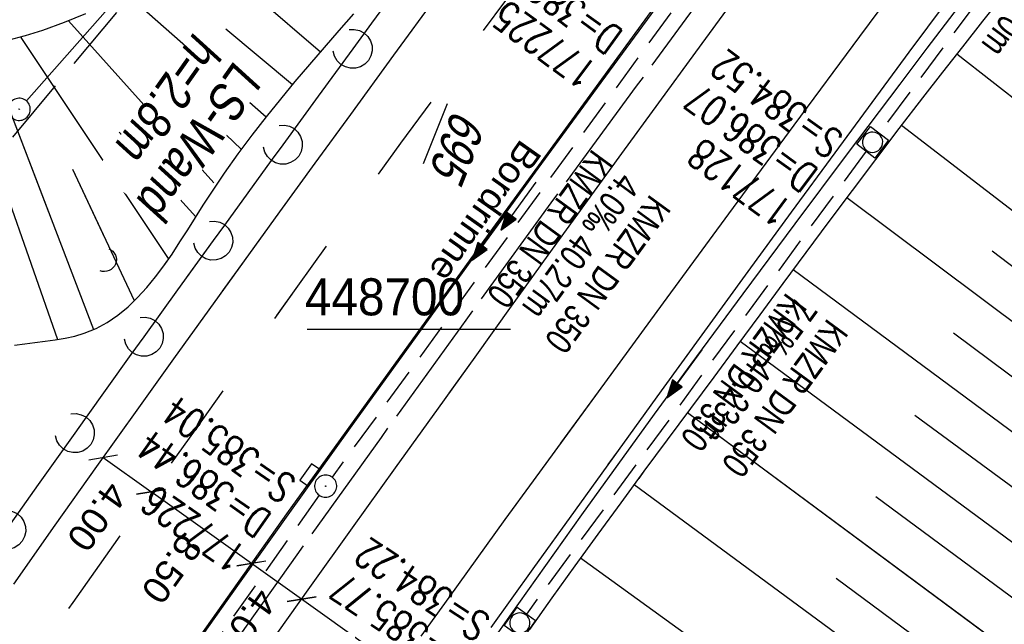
# Model space of a CAD drawing. Extents: x 508366 to 508911, y 448017 to 448810.
# Tile 43 of 46: x 508726 to 508792, y 448680 to 448721. Entities that reach past the tile are written whole.
import ezdxf

# ---------------------------------------------------------------- set-up
doc = ezdxf.new("R2010")
doc.units = 0
doc.header["$LTSCALE"] = 10
doc.header["$MEASUREMENT"] = 0
for name, pattern in [('ACAD_ISO16W100', [73, 15, -6.5, 15, -6.5, 15, -7, 1, -7]), ('ACHSE', [5.5, 4, -0.5, 0.5, -0.5]), ('LT00', [0]), ('LT02', [0.4, 0.2, -0.2]), ('STRICHLINIE2', [0.375, 0.25, -0.125])]:
    doc.linetypes.add(name, pattern=pattern)
doc.layers.get('0').update_dxf_attribs({"linetype": 'LT00'})
for name, color, linetype in [('--EK_FBR', 250, 'LT00'), ('--EK_Halt-Pfeil', 4, 'LT00'), ('--EK_Haltung', 7, 'STRICHLINIE2'), ('--EK_Haltung-Text', 140, 'LT00'), ('--EK_Schacht-Text', 5, 'LT00'), ('--EL_DFK_AB_L', 21, 'LT00'), ('--EL_DFK_AB_P', 7, 'LT00'), ('--EL_Halt-Pfeil', 4, 'LT00'), ('--EL_Haltung', 182, 'STRICHLINIE2'), ('--EL_Haltung-Text', 182, 'LT00'), ('-AX-093', 35, 'ACHSE'), ('BAB-KABEL', 220, 'ACAD_ISO16W100'), ('BEMAßUNG', 255, 'Continuous'), ('DFK_AB_FLNR', 7, 'Continuous'), ('DFK_AB_L', 21, 'LT00'), ('DFK_AB_P', 7, 'LT00'), ('LS-WAND_TEXT', 11, 'Continuous'), ('RINNE_TEXT', 11, 'Continuous'), ('V124_AFBR_BAB', 250, 'LT00'), ('V124_BOESCH', 250, 'LT00'), ('V124_BOSCHUNG', 250, 'LT00'), ('V124_GRABEN', 250, 'LT00'), ('V124_H_BORD', 8, 'LT00'), ('V124_KA_MULD', 182, 'LT00'), ('V124_LAERM', 11, 'LT00'), ('V124_LD_MARK', 250, 'LT00'), ('V124_LG_MARK', 250, 'LT02'), ('V124_RASTER', 250, 'LT00'), ('V125_AFBR_BAB', 250, 'LT00'), ('V125_BOESCH', 250, 'LT00'), ('V125_BOSCHUNG', 250, 'LT00'), ('V125_GRABEN', 250, 'LT00'), ('V125_H_BORD', 8, 'LT00'), ('V125_KA_MULD', 182, 'LT00'), ('V125_KA_PRUF', 182, 'LT00'), ('V125_LAERM', 11, 'LT00'), ('V125_LD_MARK', 250, 'LT00'), ('V125_LG_MARK', 250, 'LT02'), ('V125_SINKK', 182, 'LT00'), ('V125_UK_DURCH', 182, 'LT00')]:
    doc.layers.add(name, color=color, linetype=linetype)
doc.styles.add('Arial', font='ARIAL.TTF')
doc.styles.add('Beschrift', font='ARIAL.TTF')
doc.styles.add('Haltungsbeschriftung', font='ARIAL.TTF', dxfattribs={"width": 0.75})
doc.styles.add('schachtbeschriftung', font='romans.shx', dxfattribs={"width": 0.75, "height": 2})
doc.styles.get("Standard").update_dxf_attribs({"font": 'ARIAL.TTF'})

# ---------------------------------------------------------------- blocks, each defined once
blk = doc.blocks.new('SYMB0003')
at = {"color": 0, "linetype": 'ByBlock'}
for p, q in [((-0.015712, 0), (0.010166, 0.012015)), ((0, -0.021257), (-0.015712, 0)), ((0.010166, 0.012015), (0, -0.021257))]:
    blk.add_line(p, q, dxfattribs=at)
for points in [[(-0.031395, 0.499013), (-0.093691, 0.491144), (-0.154509, 0.475528), (-0.21289, 0.452414), (-0.267913, 0.422164), (-0.318712, 0.385257), (-0.364484, 0.342274), (-0.404509, 0.293893), (-0.438154, 0.240877), (-0.464888, 0.184062), (-0.484292, 0.124345), (-0.496058, 0.062667), (-0.5, 0)], [(0.5, 0), (0.496057, 0.062667), (0.484292, 0.124345), (0.464888, 0.184062), (0.438153, 0.240877), (0.404509, 0.293893), (0.364484, 0.342274), (0.318712, 0.385257), (0.267913, 0.422164), (0.21289, 0.452414), (0.154509, 0.475528), (0.093691, 0.491144), (0.031395, 0.499013), (-0.031395, 0.499013)], [(-0.5, 0), (-0.496058, -0.062667), (-0.484292, -0.124345), (-0.464888, -0.184062), (-0.438154, -0.240877), (-0.404509, -0.293893), (-0.364485, -0.342274), (-0.318712, -0.385257), (-0.267914, -0.422164), (-0.21289, -0.452414), (-0.154509, -0.475529), (-0.093691, -0.491144), (-0.031395, -0.499014), (0.031395, -0.499014)], [(0.031395, -0.499014), (0.093691, -0.491144), (0.154509, -0.475529), (0.21289, -0.452414), (0.267914, -0.422164), (0.318712, -0.385257), (0.364485, -0.342274), (0.404509, -0.293893), (0.438154, -0.240877), (0.464889, -0.184062), (0.484292, -0.124345), (0.496058, -0.062667), (0.5, 0)]]:
    blk.add_lwpolyline(points, dxfattribs=at)
blk = doc.blocks.new('SYMB7122')
at = {"color": 0, "linetype": 'ByBlock'}
for points in [[(-0.109975, -0.002365), (-0.106745, 0.026562), (-0.096041, 0.053629), (-0.078613, 0.076941), (-0.055681, 0.094866), (-0.028851, 0.106149), (0, 0.11)], [(0, 0.11), (0.028851, 0.106149), (0.055681, 0.094866), (0.078613, 0.076941), (0.096041, 0.053629), (0.106745, 0.026562), (0.109975, -0.002365)], [(-0.075234, -0.080249), (-0.093647, -0.057708), (-0.105504, -0.031126), (-0.109975, -0.002365)], [(0.109975, -0.002365), (0.105504, -0.031126), (0.093647, -0.057708), (0.075234, -0.080249)]]:
    blk.add_lwpolyline(points, dxfattribs=at)
blk = doc.blocks.new('SYMB1107')
at = {"color": 0, "linetype": 'ByBlock'}
for points in [[(-0.2, 0), (-0.196157, 0.039018), (-0.184776, 0.076537), (-0.166294, 0.111114), (-0.141421, 0.141421), (-0.111114, 0.166294), (-0.076537, 0.184776), (-0.039018, 0.196157), (0, 0.2)], [(0, 0.2), (0.039018, 0.196157), (0.076537, 0.184776), (0.111114, 0.166294), (0.141421, 0.141421), (0.166294, 0.111114), (0.184776, 0.076537), (0.196157, 0.039018), (0.2, 0)]]:
    blk.add_lwpolyline(points, dxfattribs=at)
blk = doc.blocks.new('SYMB0652')
at = {"color": 0, "linetype": 'ByBlock'}
blk.add_lwpolyline([(-0.15, -0.075), (0.15, -0.075), (0.15, 0.075), (-0.15, 0.075), (-0.15, -0.075)], dxfattribs=at)
blk = doc.blocks.new('SYMB1210')
at = {"color": 0, "linetype": 'ByBlock'}
blk.add_line((0.018815, -0.179014), (0.055623, -0.17119), dxfattribs=at)
for points in [[(-0.2, -0.2), (-0.2, 0.2), (0.2, 0.2), (0.2, -0.2), (-0.2, -0.2)], [(0.018815, 0.179014), (-0.018815, 0.179014), (-0.055623, 0.17119), (-0.09, 0.155885), (-0.120444, 0.133766), (-0.145623, 0.105801), (-0.164438, 0.073213), (-0.176067, 0.037424), (-0.18, 0)], [(0.18, 0), (0.176067, 0.037424), (0.164438, 0.073213), (0.145623, 0.105801), (0.120444, 0.133766), (0.09, 0.155885), (0.055623, 0.17119), (0.018815, 0.179014)], [(-0.18, 0), (-0.176067, -0.037424), (-0.164438, -0.073213), (-0.145623, -0.105801), (-0.120444, -0.133766), (-0.09, -0.155885), (-0.055623, -0.17119), (-0.018815, -0.179014), (0.018815, -0.179014)], [(0.055623, -0.17119), (0.09, -0.155885), (0.120444, -0.133766), (0.145623, -0.105801), (0.164438, -0.073213), (0.176067, -0.037424), (0.18, 0)]]:
    blk.add_lwpolyline(points, dxfattribs=at)
blk = doc.blocks.new('_Oblique')
at = {"color": 0, "linetype": 'ByBlock', "lineweight": -2}
blk.add_line((-0.5, -0.5), (0.5, 0.5), dxfattribs=at)
blk = doc.blocks.new('SYMB0070')
at = {"color": 0, "linetype": 'ByBlock'}
for p, q in [((-0.5, 0), (0.2, 0)), ((0.5, 0), (0.2, 0.1)), ((0.2, 0.1), (0.2, 0)), ((0.468, 0), (0.21, 0.086)), ((0.21, 0.086), (0.21, -0.086)), ((0.21, -0.086), (0.468, 0)), ((0.22, -0.072), (0.437, 0)), ((0.23, -0.058), (0.405, 0)), ((0.24, -0.045), (0.374, 0)), ((0.342, 0), (0.25, 0.031)), ((0.25, 0.031), (0.25, -0.031)), ((0.25, -0.031), (0.342, 0)), ((0.26, -0.017), (0.31, 0)), ((0.27, -0.003), (0.279, 0))]:
    blk.add_line(p, q, dxfattribs=at)
for points in [[(0.2, 0), (0.2, -0.1), (0.5, 0)], [(0.437, 0), (0.22, 0.072), (0.22, -0.072)], [(0.405, 0), (0.23, 0.058), (0.23, -0.058)], [(0.374, 0), (0.24, 0.045), (0.24, -0.045)], [(0.31, 0), (0.26, 0.017), (0.26, -0.017)], [(0.279, 0), (0.27, 0.003), (0.27, -0.003)]]:
    blk.add_lwpolyline(points, dxfattribs=at)

msp = doc.modelspace()

# ---------------------------------------------------------------- linework, layer by layer
at = {"layer": '--EK_FBR', "color": 2}
for points in [[(508739.258, 448702.575), (508740.735, 448704.619), (508743.125, 448707.917), (508745.519, 448711.211), (508747.916, 448714.503), (508750.822, 448718.487), (508753.73, 448722.47), (508756.639, 448726.451), (508759.548, 448730.433), (508762.457, 448734.415), (508764.485, 448737.192), (508766.513, 448739.969), (508768.544, 448742.744), (508770.579, 448745.515), (508772.62, 448748.283), (508774.667, 448751.044), (508776.724, 448753.799), (508777.971, 448755.458)], [(508789.824, 448750.717), (508786.067, 448745.698), (508771.843, 448726.472), (508757.47, 448706.792), (508743.579, 448687.553), (508729.456, 448667.609), (508715.295, 448647.154), (508700.427, 448624.898), (508687.452, 448604.877), (508674.014, 448583.308), (508661.318, 448562.04), (508649.445, 448541.184), (508637.956, 448519.937), (508626.469, 448497.705), (508616.197, 448476.875)], [(508725.16, 448682.804), (508727.963, 448686.777), (508730.775, 448690.744), (508733.598, 448694.703), (508735.97, 448698.013), (508738.349, 448701.318), (508740.735, 448704.619), (508743.125, 448707.917), (508745.519, 448711.211), (508747.916, 448714.503), (508750.822, 448718.487), (508753.73, 448722.47), (508756.639, 448726.451), (508759.548, 448730.433), (508762.457, 448734.415), (508764.485, 448737.192), (508766.513, 448739.969), (508768.544, 448742.744), (508770.579, 448745.515), (508772.62, 448748.283), (508774.667, 448751.044)], [(508789.824, 448750.717), (508786.067, 448745.698), (508771.843, 448726.472), (508757.47, 448706.792), (508750.706, 448697.423)], [(508742.26, 448678.533), (508745.148, 448682.574), (508748.04, 448686.612), (508750.934, 448690.649), (508753.829, 448694.684), (508756.298, 448698.123), (508758.769, 448701.561), (508761.243, 448704.996), (508763.722, 448708.429), (508766.206, 448711.857), (508768.696, 448715.28), (508771.195, 448718.698), (508773.718, 448722.131), (508776.25, 448725.558), (508778.788, 448728.979), (508781.332, 448732.397), (508783.881, 448735.811), (508786.434, 448739.222), (508788.989, 448742.631), (508793.584, 448748.755)], [(508754.553, 448695.692), (508756.298, 448698.123), (508758.769, 448701.561), (508761.243, 448704.996), (508763.722, 448708.429), (508766.206, 448711.857), (508768.696, 448715.28), (508771.195, 448718.698), (508773.718, 448722.131), (508776.25, 448725.558), (508778.788, 448728.979), (508781.332, 448732.397), (508783.881, 448735.81), (508786.434, 448739.222), (508788.989, 448742.631), (508793.584, 448748.755), (508793.849, 448749.107)]]:
    msp.add_lwpolyline(points, dxfattribs=at)
at = {"layer": '--EK_FBR'}
for points in [[(508804.935, 448744.672), (508804.287, 448743.801), (508801.236, 448739.697), (508798.183, 448735.594), (508795.664, 448732.213), (508793.143, 448728.833), (508790.623, 448725.453), (508788.105, 448722.071), (508785.59, 448718.687), (508783.081, 448715.299), (508780.577, 448711.907), (508777.636, 448707.903), (508774.705, 448703.891), (508771.783, 448699.874), (508768.867, 448695.851), (508765.958, 448691.824), (508765.269, 448690.87)], [(508793.143, 448728.833), (508790.623, 448725.453), (508788.105, 448722.071), (508785.59, 448718.687), (508783.081, 448715.299), (508780.577, 448711.907), (508777.636, 448707.903), (508774.705, 448703.891), (508771.783, 448699.874), (508768.867, 448695.851), (508765.958, 448691.824), (508763.053, 448687.794), (508760.21, 448683.841), (508757.373, 448679.885)]]:
    msp.add_lwpolyline(points, dxfattribs=at)
at = {"layer": '--EK_Haltung'}
for p, q in [((508805.783, 448743.07), (508783.583, 448713.22)), ((508769.509, 448721.347), (508746.656, 448690.025)), ((508782.692, 448712.015), (508759.771, 448680.792)), ((508745.781, 448688.806), (508723.703, 448657.611))]:
    msp.add_line(p, q, dxfattribs=at)
at = {"layer": '--EL_Haltung'}
for p, q in [((508805.783, 448743.07), (508783.583, 448713.22)), ((508769.509, 448721.347), (508746.656, 448690.025)), ((508782.692, 448712.015), (508759.771, 448680.792)), ((508745.781, 448688.806), (508723.703, 448657.611))]:
    msp.add_line(p, q, dxfattribs=at)
at = {"layer": '-AX-093', "ltscale": 0.2}
msp.add_lwpolyline([(508791.966, 448749.86), (508790.428, 448747.798), (508784.597, 448739.965), (508778.778, 448732.122), (508772.974, 448724.269), (508767.187, 448716.403), (508761.42, 448708.523), (508755.674, 448700.627), (508749.954, 448692.712), (508744.261, 448684.779), (508738.597, 448676.823), (508732.966, 448668.846), (508727.369, 448660.843), (508721.81, 448652.815), (508716.291, 448644.758), (508710.815, 448636.673), (508705.385, 448628.557), (508700.002, 448620.409)], dxfattribs=at)
at = {"layer": 'BAB-KABEL', "ltscale": 0.03, "flags": 128}
msp.add_lwpolyline([(508761.637, 448761.991), (508761.413, 448761.665), (508751.074, 448746.056), (508734.064, 448723.741), (508723.724, 448711.345), (508718.212, 448704.459), (508713.613, 448696.376), (508686.717, 448654.757), (508671.534, 448637.703), (508644.305, 448608.039), (508629.576, 448591.601), (508628.23, 448590.167), (508627.243, 448588.193), (508626.505, 448585.996), (508630.756, 448580.349), (508635.557, 448574.979), (508645.734, 448563.785), (508632.922, 448541.342), (508625.71, 448528.169), (508618.608, 448514.09), (508612.89, 448501.411), (508605.911, 448486.638), (508596.525, 448468.082), (508590.352, 448454.717), (508583.484, 448438.345), (508575.927, 448420.369), (508569.566, 448404.62), (508561.374, 448379.926), (508559.189, 448373.378), (508539.254, 448373.924), (508535.422, 448332.257), (508534.583, 448325.665), (508534.174, 448323.891), (508530.897, 448314.887), (508523.651, 448292.891), (508510.802, 448255.585), (508499.723, 448218.809), (508491.79, 448185.85), (508486.047, 448161.381), (508483.035, 448139.227), (508479.751, 448113.403), (508481.527, 448103.17), (508480.164, 448094.262), (508478.935, 448090.579), (508477.433, 448087.401), (508476.34, 448080.034), (508476.228, 448079.151)], dxfattribs=at)
at = {"layer": 'BEMAßUNG'}
for p, q in [((508734.428, 448689.035), (508731.199, 448691.337)), ((508741.206, 448684.207), (508734.43, 448689.038)), ((508744.59, 448681.791), (508741.204, 448684.205)), ((508751.11, 448677.143), (508744.59, 448681.791))]:
    msp.add_line(p, q, dxfattribs=at)
at = {"layer": 'DFK_AB_L'}
msp.add_line((508726.027, 448715.403), (508738.114, 448729.098), dxfattribs=at)
at = {"layer": 'V124_AFBR_BAB', "color": 2}
msp.add_lwpolyline([(508739.258, 448702.575), (508740.735, 448704.619), (508743.125, 448707.917), (508745.519, 448711.211), (508747.916, 448714.503), (508750.822, 448718.487), (508753.73, 448722.47), (508756.639, 448726.451), (508759.548, 448730.433), (508762.457, 448734.415), (508764.485, 448737.192), (508766.513, 448739.969), (508768.544, 448742.744), (508770.579, 448745.515), (508772.62, 448748.283), (508774.667, 448751.044), (508776.724, 448753.799), (508777.971, 448755.458)], dxfattribs=at)
at = {"layer": 'V124_AFBR_BAB', "color": 0}
for points in [[(508789.824, 448750.717), (508786.067, 448745.698), (508771.843, 448726.472), (508757.47, 448706.792), (508750.706, 448697.423)], [(508754.553, 448695.692), (508756.298, 448698.123), (508758.769, 448701.561), (508761.243, 448704.996), (508763.722, 448708.429), (508766.206, 448711.857), (508768.696, 448715.28), (508771.195, 448718.698), (508773.718, 448722.131), (508776.25, 448725.558), (508778.788, 448728.979), (508781.332, 448732.397), (508783.881, 448735.81), (508786.434, 448739.222), (508788.989, 448742.631), (508793.584, 448748.755), (508793.849, 448749.107)]]:
    msp.add_lwpolyline(points, dxfattribs=at)
at = {"layer": 'V124_AFBR_BAB'}
msp.add_lwpolyline([(508804.935, 448744.672), (508804.287, 448743.801), (508801.236, 448739.697), (508798.183, 448735.594), (508795.664, 448732.213), (508793.143, 448728.833), (508790.623, 448725.453), (508788.105, 448722.071), (508785.59, 448718.687), (508783.081, 448715.299), (508780.577, 448711.907), (508777.636, 448707.903), (508774.705, 448703.891), (508771.783, 448699.874), (508768.867, 448695.851), (508765.958, 448691.824), (508765.269, 448690.87)], dxfattribs=at)
at = {"layer": 'V124_BOESCH'}
for points in [[(508730.018, 448721.289), (508728.575, 448720.688), (508727.105, 448720.161), (508725.932, 448719.8), (508724.744, 448719.481)], [(508735.33, 448704.342), (508735.846, 448705.081), (508736.383, 448705.891), (508736.912, 448706.715), (508737.435, 448707.546), (508737.958, 448708.375), (508738.485, 448709.194), (508739.391, 448710.541), (508740.317, 448711.842), (508741.26, 448713.105), (508742.218, 448714.333), (508743.187, 448715.533), (508744.167, 448716.71), (508745.153, 448717.868), (508746.143, 448719.014), (508747.135, 448720.154), (508748.126, 448721.291)]]:
    msp.add_lwpolyline(points, dxfattribs=at)
at = {"layer": 'V124_BOSCHUNG'}
for p, q in [((508745.871, 448718.7), (508737.637, 448725.789)), ((508742.193, 448714.302), (508732.879, 448722.521)), ((508738.676, 448709.88), (508728.867, 448720.821)), ((508743.986, 448716.495), (508739.488, 448720.238)), ((508725.632, 448719.683), (508735.593, 448704.777)), ((508723.22, 448719.107), (508727.526, 448707.854)), ((508788.831, 448718.589), (508801.865, 448708.333)), ((508740.531, 448712.134), (508735.324, 448717.123)), ((508732.27, 448713.308), (508737.448, 448707.599)), ((508785.094, 448713.778), (508800.003, 448702.303)), ((508729.138, 448710.795), (508731.315, 448706.15)), ((508781.399, 448708.898), (508798.389, 448696.158)), ((508791.207, 448705.292), (508799.178, 448699.247)), ((508777.776, 448704.028), (508796.824, 448689.935)), ((508788.596, 448699.755), (508797.612, 448693.05)), ((508774.203, 448699.192), (508795.145, 448683.736)), ((508770.648, 448694.392), (508791.053, 448679.267)), ((508785.994, 448694.218), (508796.002, 448686.83)), ((508783.345, 448688.714), (508794.264, 448680.639))]:
    msp.add_line(p, q, dxfattribs=at)
at = {"layer": 'V124_GRABEN'}
for points in [[(508765.783, 448690.638), (508765.959, 448690.882), (508768.421, 448694.271), (508770.894, 448697.653), (508774.39, 448702.397), (508777.904, 448707.127), (508781.436, 448711.844), (508784.984, 448716.549), (508786.808, 448718.956), (508788.634, 448721.362), (508790.461, 448723.767), (508792.286, 448726.173), (508794.109, 448728.581), (508795.927, 448730.993), (508797.739, 448733.409), (508799.543, 448735.831), (508801.063, 448737.887), (508802.578, 448739.946), (508804.09, 448742.008), (508805.6, 448744.071)], [(508793.26, 448724.218), (508791.909, 448722.497), (508790.555, 448720.779), (508789.202, 448719.061), (508787.852, 448717.34), (508786.508, 448715.614), (508784.913, 448713.542), (508783.33, 448711.462), (508781.756, 448709.374), (508780.191, 448707.281), (508778.632, 448705.183), (508777.076, 448703.082), (508775.523, 448700.98), (508773.97, 448698.877), (508772.416, 448696.775), (508770.845, 448694.657), (508769.273, 448692.539), (508767.703, 448690.42), (508767.346, 448689.935)]]:
    msp.add_lwpolyline(points, dxfattribs=at)
at = {"layer": 'V124_H_BORD'}
msp.add_lwpolyline([(508750.8, 448697.381), (508752.101, 448699.187), (508756.324, 448705.019), (508760.559, 448710.841), (508764.806, 448716.655), (508769.064, 448722.461), (508773.331, 448728.26), (508777.608, 448734.052), (508781.893, 448739.838), (508786.186, 448745.618), (508789.952, 448750.666)], dxfattribs=at)
at = {"layer": 'V124_LAERM'}
msp.add_line((508738.628, 448705.984), (508736.922, 448703.626), dxfattribs=at)
for points in [[(508752.772, 448725.374), (508749.321, 448720.664), (508748.045, 448718.919)], [(508748.045, 448718.919), (508745.721, 448715.739), (508743.329, 448712.457)], [(508743.329, 448712.457), (508742.548, 448711.386), (508739.383, 448707.028), (508738.628, 448705.984)]]:
    msp.add_lwpolyline(points, dxfattribs=at)
at = {"layer": 'V124_LD_MARK'}
msp.add_lwpolyline([(508801.732, 448745.953), (508800.352, 448744.104), (508795.568, 448737.687), (508791.124, 448731.717), (508786.685, 448725.744), (508782.253, 448719.765), (508777.828, 448713.781), (508773.412, 448707.791), (508769.004, 448701.795), (508764.607, 448695.79), (508762.068, 448692.31)], dxfattribs=at)
at = {"layer": 'V124_LG_MARK', "ltscale": 3, "flags": 128}
msp.add_lwpolyline([(508781.869, 448753.899), (508779.697, 448750.971), (508776.141, 448746.174), (508772.586, 448741.377), (508769.03, 448736.579), (508765.473, 448731.783), (508763.099, 448728.583), (508760.725, 448725.383), (508758.354, 448722.181), (508755.988, 448718.976), (508753.629, 448715.766), (508751.278, 448712.549), (508748.948, 448709.34), (508746.627, 448706.125), (508744.313, 448702.904), (508742.904, 448700.934)], dxfattribs=at)
at = {"layer": 'V124_RASTER'}
msp.add_line((508744.98, 448700), (508758.699, 448700), dxfattribs=at)
at = {"layer": 'V125_AFBR_BAB', "color": 0}
for points in [[(508789.824, 448750.717), (508786.067, 448745.698), (508771.843, 448726.472), (508757.47, 448706.792), (508743.579, 448687.553), (508729.456, 448667.609), (508715.295, 448647.154), (508700.427, 448624.898), (508687.452, 448604.877), (508674.014, 448583.308), (508661.318, 448562.04), (508649.445, 448541.184), (508637.956, 448519.937), (508626.469, 448497.705), (508616.197, 448476.875)], [(508742.26, 448678.533), (508745.148, 448682.574), (508748.04, 448686.612), (508750.934, 448690.649), (508753.829, 448694.684), (508756.298, 448698.123), (508758.769, 448701.561), (508761.243, 448704.996), (508763.722, 448708.429), (508766.206, 448711.857), (508768.696, 448715.28), (508771.195, 448718.698), (508773.718, 448722.131), (508776.25, 448725.558), (508778.788, 448728.979), (508781.332, 448732.397), (508783.881, 448735.811), (508786.434, 448739.222), (508788.989, 448742.631), (508793.584, 448748.755)]]:
    msp.add_lwpolyline(points, dxfattribs=at)
at = {"layer": 'V125_AFBR_BAB', "color": 2}
msp.add_lwpolyline([(508725.16, 448682.804), (508727.963, 448686.777), (508730.775, 448690.744), (508733.598, 448694.703), (508735.97, 448698.013), (508738.349, 448701.318), (508740.735, 448704.619), (508743.125, 448707.917), (508745.519, 448711.211), (508747.916, 448714.503), (508750.822, 448718.487), (508753.73, 448722.47), (508756.639, 448726.451), (508759.548, 448730.433), (508762.457, 448734.415), (508764.485, 448737.192), (508766.513, 448739.969), (508768.544, 448742.744), (508770.579, 448745.515), (508772.62, 448748.283), (508774.667, 448751.044)], dxfattribs=at)
at = {"layer": 'V125_AFBR_BAB'}
msp.add_lwpolyline([(508793.143, 448728.833), (508790.623, 448725.453), (508788.105, 448722.071), (508785.59, 448718.687), (508783.081, 448715.299), (508780.577, 448711.907), (508777.636, 448707.903), (508774.705, 448703.891), (508771.783, 448699.874), (508768.867, 448695.851), (508765.958, 448691.824), (508763.053, 448687.794), (508760.21, 448683.841), (508757.373, 448679.885)], dxfattribs=at)
at = {"layer": 'V125_BOESCH'}
for points in [[(508730.018, 448721.289), (508728.575, 448720.688), (508727.105, 448720.161), (508725.932, 448719.8), (508724.744, 448719.481)], [(508725.225, 448698.927), (508725.905, 448699.024), (508726.592, 448699.11), (508727.278, 448699.194), (508727.958, 448699.288), (508728.628, 448699.402), (508729.28, 448699.546), (508729.91, 448699.73), (508730.718, 448700.057), (508731.479, 448700.469), (508732.197, 448700.959), (508732.877, 448701.518), (508733.523, 448702.139), (508734.138, 448702.814), (508734.728, 448703.534), (508735.295, 448704.293), (508735.846, 448705.081), (508736.383, 448705.891), (508736.912, 448706.715), (508737.435, 448707.546), (508737.958, 448708.375), (508738.485, 448709.194), (508739.391, 448710.54), (508740.317, 448711.842), (508741.26, 448713.105), (508742.218, 448714.333), (508743.187, 448715.533), (508744.167, 448716.71), (508745.153, 448717.868), (508746.143, 448719.014), (508747.135, 448720.154), (508748.126, 448721.291)]]:
    msp.add_lwpolyline(points, dxfattribs=at)
at = {"layer": 'V125_BOSCHUNG'}
for p, q in [((508745.871, 448718.7), (508737.637, 448725.789)), ((508742.193, 448714.302), (508732.879, 448722.521)), ((508738.676, 448709.88), (508728.867, 448720.821)), ((508743.986, 448716.495), (508739.488, 448720.238)), ((508725.632, 448719.683), (508735.593, 448704.777)), ((508723.22, 448719.107), (508730.539, 448699.982)), ((508788.831, 448718.589), (508801.865, 448708.333)), ((508740.531, 448712.134), (508735.324, 448717.123)), ((508732.27, 448713.308), (508737.448, 448707.599)), ((508785.094, 448713.778), (508800.003, 448702.303)), ((508729.138, 448710.795), (508733.286, 448701.94)), ((508728.137, 448699.284), (508724.577, 448709.456)), ((508781.399, 448708.898), (508798.389, 448696.158)), ((508791.207, 448705.292), (508799.178, 448699.247)), ((508777.776, 448704.028), (508796.824, 448689.935)), ((508788.596, 448699.755), (508797.612, 448693.05)), ((508774.203, 448699.192), (508795.145, 448683.736)), ((508770.648, 448694.392), (508793.377, 448677.544)), ((508785.994, 448694.218), (508796.002, 448686.83)), ((508767.052, 448689.538), (508791.66, 448671.403)), ((508783.345, 448688.714), (508794.264, 448680.639)), ((508763.428, 448684.586), (508790.051, 448665.32)), ((508780.679, 448683.222), (508792.506, 448674.472))]:
    msp.add_line(p, q, dxfattribs=at)
at = {"layer": 'V125_GRABEN'}
for points in [[(508756.447, 448677.506), (508758.654, 448680.654), (508761.074, 448684.074), (508763.509, 448687.483), (508765.959, 448690.882), (508768.421, 448694.271), (508770.894, 448697.653), (508774.39, 448702.397), (508777.904, 448707.127), (508781.436, 448711.844), (508784.984, 448716.549), (508786.808, 448718.956), (508788.634, 448721.362), (508790.461, 448723.767), (508792.286, 448726.173)], [(508793.26, 448724.218), (508791.909, 448722.497), (508790.555, 448720.779), (508789.202, 448719.061), (508787.852, 448717.34), (508786.508, 448715.614), (508784.913, 448713.542), (508783.33, 448711.462), (508781.756, 448709.374), (508780.191, 448707.281), (508778.632, 448705.183), (508777.076, 448703.082), (508775.523, 448700.98), (508773.97, 448698.877), (508772.416, 448696.775), (508770.845, 448694.657), (508769.273, 448692.539), (508767.703, 448690.42), (508766.138, 448688.297), (508764.579, 448686.17), (508763.03, 448684.036), (508761.494, 448681.893), (508759.973, 448679.74)]]:
    msp.add_lwpolyline(points, dxfattribs=at)
at = {"layer": 'V125_H_BORD'}
msp.add_lwpolyline([(508700.514, 448624.813), (508704.333, 448630.583), (508708.177, 448636.338), (508712.044, 448642.076), (508715.934, 448647.8), (508719.844, 448653.509), (508723.775, 448659.204), (508727.725, 448664.886), (508731.694, 448670.555), (508735.679, 448676.212), (508739.681, 448681.858), (508743.698, 448687.493), (508747.893, 448693.345), (508752.101, 448699.187), (508756.324, 448705.019), (508760.559, 448710.841), (508764.806, 448716.655), (508769.064, 448722.461), (508773.331, 448728.26), (508777.608, 448734.052), (508781.893, 448739.838), (508786.186, 448745.618), (508789.952, 448750.666)], dxfattribs=at)
at = {"layer": 'V125_LAERM'}
for points in [[(508752.772, 448725.374), (508749.321, 448720.664), (508748.045, 448718.919)], [(508748.045, 448718.919), (508745.721, 448715.739), (508743.329, 448712.457)], [(508743.329, 448712.457), (508742.548, 448711.386), (508739.383, 448707.028), (508738.628, 448705.984)], [(508738.628, 448705.984), (508736.225, 448702.663), (508733.946, 448699.498)], [(508733.946, 448699.498), (508733.078, 448698.292), (508729.941, 448693.913), (508729.287, 448692.994)], [(508729.287, 448692.994), (508726.818, 448689.525), (508724.658, 448686.47)]]:
    msp.add_lwpolyline(points, dxfattribs=at)
at = {"layer": 'V125_LD_MARK'}
msp.add_lwpolyline([(508795.568, 448737.687), (508791.124, 448731.717), (508786.685, 448725.744), (508782.253, 448719.765), (508777.828, 448713.781), (508773.412, 448707.791), (508769.004, 448701.795), (508764.607, 448695.79), (508760.221, 448689.778), (508758.318, 448687.162), (508756.42, 448684.542), (508754.527, 448681.919), (508752.641, 448679.291)], dxfattribs=at)
at = {"layer": 'V125_LG_MARK', "ltscale": 3, "flags": 128}
msp.add_lwpolyline([(508781.869, 448753.899), (508779.697, 448750.971), (508776.141, 448746.174), (508772.586, 448741.377), (508769.03, 448736.579), (508765.473, 448731.783), (508763.099, 448728.584), (508760.725, 448725.383), (508758.354, 448722.181), (508755.988, 448718.976), (508753.629, 448715.766), (508751.278, 448712.549), (508748.948, 448709.34), (508746.627, 448706.125), (508744.313, 448702.904), (508742.006, 448699.679), (508739.703, 448696.45), (508737.403, 448693.219), (508734.646, 448689.339), (508731.893, 448685.457), (508729.146, 448681.571), (508726.407, 448677.679), (508723.676, 448673.781), (508718.627, 448666.515), (508713.614, 448659.223), (508708.64, 448651.905), (508706.258, 448648.372), (508703.883, 448644.834), (508701.513, 448641.292), (508699.146, 448637.748), (508696.782, 448634.203)], dxfattribs=at)

# ---------------------------------------------------------------- block references
at = {"layer": '--EK_Halt-Pfeil', "yscale": 4, "zscale": 4}
for p, xscale, rotation in [((508757.275, 448706.275), 3.999999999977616, 233.8866999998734), ((508770.426, 448696.995), 4.000000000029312, 233.7157700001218)]:
    msp.add_blockref('SYMB0070', p, dxfattribs=dict(at, xscale=xscale, rotation=rotation))
at = {"layer": '--EL_DFK_AB_P', "xscale": 1.500000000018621, "yscale": 1.5, "zscale": 1.5, "rotation": 264.7377099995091}
msp.add_blockref('SYMB0003', (508725.53, 448714.84), dxfattribs=at)
at = {"layer": '--EL_Halt-Pfeil', "yscale": 4, "zscale": 4}
for p, xscale, rotation in [((508759.222, 448708.307), 3.999999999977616, 233.8866999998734), ((508770.426, 448696.995), 4.000000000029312, 233.7157700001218)]:
    msp.add_blockref('SYMB0070', p, dxfattribs=dict(at, xscale=xscale, rotation=rotation))
at = {"layer": 'BEMAßUNG', "xscale": 1.4, "yscale": 1.4, "zscale": 1.4}
for p, rotation in [((508731.199, 448691.337), 144.5148148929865), ((508734.428, 448689.035), 324.5148148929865), ((508734.43, 448689.038), 144.5148148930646), ((508741.204, 448684.205), 144.5148148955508), ((508741.206, 448684.207), 324.5148148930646), ((508744.59, 448681.791), 144.5148148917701), ((508744.59, 448681.791), 324.5148148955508)]:
    msp.add_blockref('_Oblique', p, dxfattribs=dict(at, rotation=rotation))
at = {"layer": 'DFK_AB_P', "xscale": 1.500000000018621, "yscale": 1.5, "zscale": 1.5, "rotation": 264.7377099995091}
msp.add_blockref('SYMB0003', (508725.53, 448714.84), dxfattribs=at)
at = {"layer": 'V124_KA_MULD', "xscale": 3.799999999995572, "yscale": 3.799999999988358, "zscale": 3.8, "rotation": 52.40747028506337}
msp.add_blockref('SYMB1210', (508783.136, 448712.619), dxfattribs=at)
at = {"layer": 'V124_LAERM', "yscale": 12, "zscale": 12}
for p, xscale, rotation in [((508748.045, 448718.919), 11.99999999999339, 233.8379599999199), ((508743.329, 448712.457), 11.99999999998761, 233.9161299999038), ((508738.628, 448705.984), 11.9999999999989, 234.1164100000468)]:
    msp.add_blockref('SYMB7122', p, dxfattribs=dict(at, xscale=xscale, rotation=rotation))
at = {"layer": 'V125_KA_MULD', "yscale": 3.799999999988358, "zscale": 3.8}
for p, xscale, rotation in [((508783.136, 448712.619), 3.799999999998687, 52.40804235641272), ((508759.328, 448680.19), 3.799999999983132, 54.45751537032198)]:
    msp.add_blockref('SYMB1210', p, dxfattribs=dict(at, xscale=xscale, rotation=rotation))
at = {"layer": 'V125_KA_PRUF', "xscale": 1.49999999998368, "yscale": 1.5, "zscale": 1.5, "rotation": 248.1984000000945}
msp.add_blockref('SYMB0003', (508746.214, 448689.418), dxfattribs=at)
at = {"layer": 'V125_LAERM', "yscale": 12, "zscale": 12}
for p, xscale, rotation in [((508748.045, 448718.919), 12.00000000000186, 233.8364600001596), ((508743.329, 448712.457), 12.00000000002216, 233.9161999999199), ((508738.628, 448705.984), 12.00000000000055, 234.1146599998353), ((508733.946, 448699.498), 12.00000000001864, 234.2435799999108), ((508729.287, 448692.994), 12.00000000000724, 234.5539999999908), ((508724.658, 448686.47), 11.99999999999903, 234.7372199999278)]:
    msp.add_blockref('SYMB7122', p, dxfattribs=dict(at, xscale=xscale, rotation=rotation))
at = {"layer": 'V125_SINKK', "xscale": 4.499999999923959, "yscale": 4.5, "zscale": 4.5, "rotation": 54.16984093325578}
msp.add_blockref('SYMB0652', (508745.147, 448690.184), dxfattribs=at)
at = {"layer": 'V125_UK_DURCH', "color": 186, "xscale": 4.00000000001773, "yscale": 4, "zscale": 4, "rotation": 248.1984000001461}
msp.add_blockref('SYMB1107', (508731.29, 448704.696), dxfattribs=at)

# ---------------------------------------------------------------- texts
at = {"layer": '--EK_Haltung-Text', "style": 'Haltungsbeschriftung', "width": 0.75}
for s, rotation, p in [('7.0‰ 38.70m', -126.64047, (508797.169, 448728.324)), ('4.0‰ 40.27m', -126.1133, (508766.073, 448710.682)), ('KMZR DN 350', -126.1133, (508768.142, 448709.173)), ('7.5‰ 40.23m', -126.28423, (508778.052, 448702.312)), ('KMZR DN 350', -126.28423, (508780.116, 448700.798))]:
    msp.add_text(s, height=1.8, rotation=rotation, dxfattribs=at).set_placement(p)
at = {"layer": '--EK_Schacht-Text', "style": 'schachtbeschriftung', "width": 0.75}
for s, rotation, p in [('D=386.70', -216.1133, (508766.398, 448720.055)), ('177225', -216.1133, (508764.7, 448717.727)), ('S=384.52', -216.28422, (508781.281, 448713.05)), ('D=386.07', -216.28422, (508779.577, 448710.728)), ('177128', -216.28422, (508777.872, 448708.406)), ('S=385.04', -215.28738, (508744.352, 448689.815)), ('D=386.44', -215.28738, (508742.688, 448687.465)), ('177226', -215.28738, (508741.025, 448685.115)), ('S=384.22', -213.41028, (508757.454, 448680.525)), ('D=385.77', -213.41028, (508755.868, 448678.121))]:
    msp.add_text(s, height=2, rotation=rotation, dxfattribs=at).set_placement(p)
at = {"layer": '--EL_Haltung-Text', "style": 'Haltungsbeschriftung', "width": 0.75}
for rotation, p in [(-126.1133, (508764.241, 448712.229)), (-126.28423, (508777.336, 448702.546))]:
    msp.add_text('KMZR DN 350', height=1.8, rotation=rotation, dxfattribs=at).set_placement(p)
at = {"layer": 'BEMAßUNG', "char_height": 1.8, "attachment_point": 5, "rotation": 234.51481, "style": 'Arial'}
for s, insert in [('\\A1;4.00', (508730.799, 448687.36)), ('\\A1;8.50', (508735.821, 448683.827)), ('\\A1;4.00', (508740.885, 448680.17))]:
    msp.add_mtext(s, dxfattribs=dict(at, insert=insert))
at = {"layer": 'DFK_AB_FLNR', "oblique": 13.754, "width": 0.75}
msp.add_text('%%U695', height=2.5, rotation=248.1984, dxfattribs=at).set_placement((508754.837, 448714.922))
at = {"layer": 'RINNE_TEXT', "insert": (508760.878, 448711.873), "char_height": 1.8, "attachment_point": 1, "rotation": 234.77201, "style": 'Arial'}
msp.add_mtext('Bordrinne', dxfattribs=at)
at = {"layer": 'V124_RASTER', "width": 0.921}
msp.add_text(' 448700', height=2.5, rotation=-0.00168, dxfattribs=at).set_placement((508743.926, 448700.942))

# ---------------------------------------------------------------- next in the draw order: texts
at = {"layer": 'LS-WAND_TEXT', "insert": (508737.326, 448720.155), "char_height": 2.5, "attachment_point": 7, "rotation": 234.77201, "line_spacing_factor": 0.8, "style": 'Beschrift', "bg_fill": 3, "box_fill_scale": 1, "bg_fill_color": 256, "bg_fill_transparency": 7190816}
msp.add_mtext('{\\Q7;\\W0.8;LS-Wand\\Ph=2.8m}', dxfattribs=at)

# ---------------------------------------------------------------- next in the draw order: linework, layer by layer
at = {"layer": '--EL_DFK_AB_L'}
msp.add_line((508726.027, 448715.403), (508738.114, 448729.098), dxfattribs=at)

doc.saveas('drawing.dxf')
